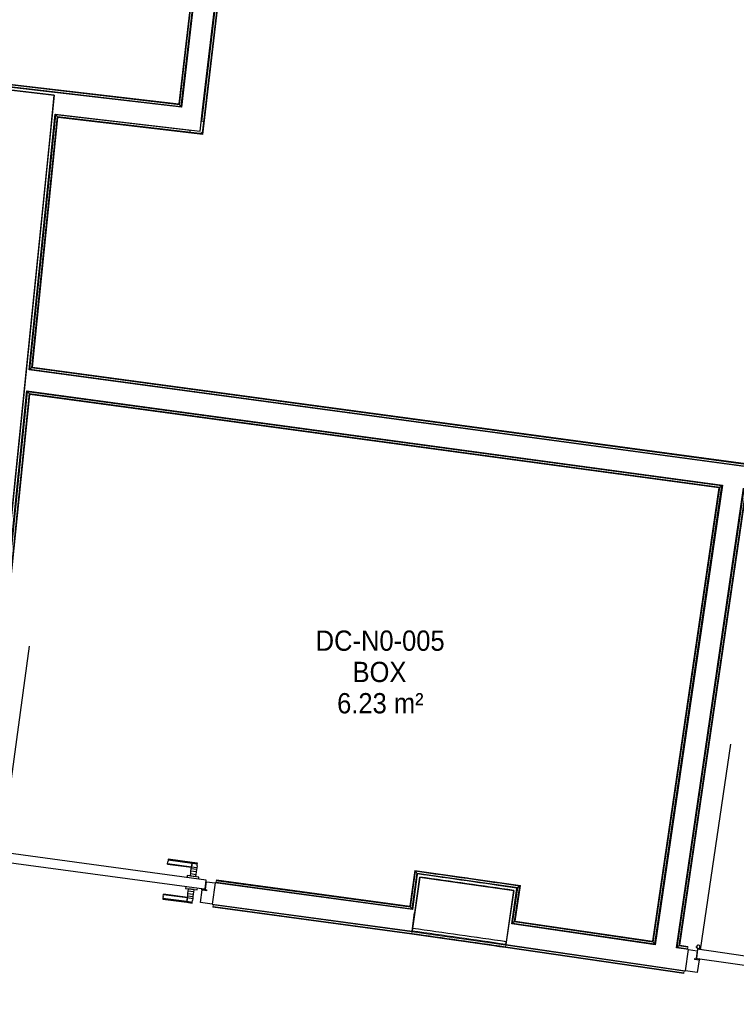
# Model space of a CAD drawing. Header units: millimetres. Extents: x -24070 to 30874, y -36590 to 4541.
# Tile 17 of 33: x -5644 to -2464, y -22178 to -17807. Entities that reach past the tile are written whole.
import ezdxf

# ---------------------------------------------------------------- set-up
doc = ezdxf.new("R2010")
doc.units = ezdxf.units.MM
for name, color, linetype, lineweight in [('A-AREA-IDEN', 7, 'Continuous', 30), ('A-DOOR', 7, 'Continuous', 25), ('A-FLOR-HRAL', 7, 'Continuous', 18), ('BATIEMENT', 7, 'Continuous', 18), ('BATIMENT', 7, 'Continuous', 25), ('ELEMENTS DETAILS', 7, 'Continuous', 18), ('EQP SPE', 7, 'Continuous', 18), ('SOLS', 7, 'Continuous', 25)]:
    doc.layers.add(name, color=color, linetype=linetype, lineweight=lineweight)
doc.styles.add('Arial', font='arial.ttf', dxfattribs={"width": 0.9, "height": 90})

# ---------------------------------------------------------------- blocks, each defined once
blk = doc.blocks.new('PRT_SIMPLE_HUI_58x68x48 - PRT_BOIS_1V_930x2040x40-552384-2021_015_1111_DCE_1_50_N0 FINI_CVC_CTA')
at = {"layer": 'ELEMENTS DETAILS', "lineweight": 25}
h = blk.add_hatch(color=256, dxfattribs=at)
h.paths.add_polyline_path([(-483.8, -9.7), (-485.1, -11.7), (-496.5, -13.2), (-500.5, -13.7), (-500.5, -14.5), (-492, -13.9), (-483.8, -12.8), (-483.8, -10.4)])
h.paths.add_polyline_path([(-508.5, -8), (-508, -11.5), (-502, -11.1), (-502.2, -10.2), (-505.2, -10.2), (-505.2, -9.3), (-488.3, -9.5), (-485.1, -10.6), (-483.8, -9.7), (-488.9, -8), (-505.4, -8)])
h = blk.add_hatch(color=256, dxfattribs=at)
h.paths.add_polyline_path([(413.8, -9.7), (413.8, -12.8), (426.2, -14.5), (430.5, -14.5), (430.3, -13.2), (425.8, -13.2), (415.1, -11.7), (414.5, -10.7)])
h.paths.add_polyline_path([(418.5, -8), (413.8, -9.7), (415.1, -10.6), (418.7, -9.3), (435.2, -9.8), (435.2, -10.2), (432, -10.7), (432, -11.5), (438.5, -11.5), (438.5, -8), (418.5, -8)])
at = {"layer": 'A-DOOR'}
for p, q in [((-499.5, -14.5), (-499.5, -54.5)), ((426, -14.5), (-496, -14.5)), ((430.5, -54.5), (430.5, -14.5)), ((-499.5, -54.5), (430.5, -54.5)), ((417, -54.5), (417, -977.5))]:
    blk.add_line(p, q, dxfattribs=at)
at = {"layer": 'BATIMENT'}
for p, q in [((-427.1, 55), (-450.6, 55)), ((-450.6, 55), (-450.6, 54.5)), ((-450.6, 54.5), (-450.6, 50.4)), ((-427.1, 54.5), (-450.6, 54.5)), ((-450.6, 50.4), (-450.6, 43.3)), ((-427.1, 50.4), (-450.6, 50.4)), ((-319.6, 55), (-427.1, 55)), ((-427.1, 55), (-427.1, 54.5)), ((-427.1, 54.5), (-427.1, 55)), ((-427.1, 54.5), (-427.1, 50.4)), ((-319.6, 54.5), (-427.1, 54.5)), ((-427.1, 50.4), (-427.1, 54.5)), ((-427.1, 50.4), (-427.1, 43.3)), ((-319.6, 50.4), (-427.1, 50.4)), ((-427.1, 43.3), (-427.1, 50.4)), ((-319.6, 54.5), (-319.6, 55)), ((-319.6, 50.4), (-319.6, 54.5)), ((-319.6, 43.3), (-319.6, 50.4)), ((-450.6, 34), (-450.6, 43.3)), ((-450.6, 25.6), (-450.6, 34)), ((-427.1, 34), (-450.6, 34)), ((-450.6, 15.2), (-450.6, 25.6)), ((-427.1, 25.6), (-450.6, 25.6)), ((-450.6, 4.4), (-450.6, 15.2)), ((-427.1, 15.2), (-450.6, 15.2)), ((-450.6, -4), (-450.6, 4.4)), ((-450.6, 4.4), (-427.1, 4.4)), ((-427.1, 34), (-427.1, 43.3)), ((-427.1, 43.3), (-427.1, 34)), ((-427.1, 32.8), (-427.1, 34)), ((-319.6, 34), (-427.1, 34)), ((-427.1, 34), (-427.1, 25.6)), ((-427.1, 32.8), (-319.6, 32.8)), ((-427.1, 25.6), (-427.1, 15.2)), ((-427.1, 15.2), (-427.1, 4.4)), ((-427.1, 4.4), (-427.1, -4)), ((-319.6, 43.3), (-319.6, 34)), ((-319.6, 34), (-319.6, 32.8)), ((-465.6, -5.5), (-465.6, -14.5)), ((-413.4, -5.5), (-465.6, -5.5)), ((-450.6, -4), (-450.6, -5)), ((-450.6, -5), (-427.1, -5)), ((-427.1, -5), (-427.1, -4)), ((-413.4, -14.5), (-413.4, -5.5)), ((-465.6, -54.5), (-465.6, -63.5)), ((-465.6, -63.5), (-413.4, -63.5)), ((-427.1, -64), (-450.6, -64)), ((-450.6, -64), (-450.6, -65)), ((-450.6, -73.4), (-450.6, -65)), ((-450.6, -84.2), (-450.6, -73.4)), ((-427.1, -73.4), (-450.6, -73.4)), ((-450.6, -94.6), (-450.6, -84.2)), ((-450.6, -84.2), (-427.1, -84.2)), ((-427.1, -65), (-427.1, -64)), ((-427.1, -65), (-427.1, -73.4)), ((-427.1, -73.4), (-427.1, -84.2)), ((-427.1, -84.2), (-427.1, -94.6)), ((-413.4, -63.5), (-413.4, -54.5)), ((-450.6, -103), (-450.6, -94.6)), ((-450.6, -94.6), (-427.1, -94.6)), ((-450.6, -112.3), (-450.6, -103)), ((-450.6, -103), (-427.1, -103)), ((-450.6, -112.3), (-450.6, -119.4)), ((-450.6, -119.4), (-450.6, -123.5)), ((-450.6, -119.4), (-427.1, -119.4)), ((-450.6, -123.5), (-450.6, -124)), ((-450.6, -123.5), (-427.1, -123.5)), ((-450.6, -124), (-427.1, -124)), ((-427.1, -94.6), (-427.1, -103)), ((-427.1, -103), (-427.1, -101.8)), ((-319.6, -101.8), (-427.1, -101.8)), ((-427.1, -112.3), (-427.1, -103)), ((-427.1, -103), (-319.6, -103)), ((-427.1, -103), (-427.1, -112.3)), ((-427.1, -112.3), (-427.1, -119.4)), ((-427.1, -119.4), (-427.1, -112.3)), ((-427.1, -119.4), (-427.1, -123.5)), ((-427.1, -119.4), (-319.6, -119.4)), ((-427.1, -123.5), (-427.1, -119.4)), ((-427.1, -123.5), (-427.1, -124)), ((-427.1, -123.5), (-319.6, -123.5)), ((-427.1, -124), (-427.1, -123.5)), ((-427.1, -124), (-319.6, -124)), ((-319.6, -101.8), (-319.6, -103)), ((-319.6, -103), (-319.6, -112.3)), ((-319.6, -119.4), (-319.6, -112.3)), ((-319.6, -123.5), (-319.6, -119.4)), ((-319.6, -124), (-319.6, -123.5))]:
    blk.add_line(p, q, dxfattribs=at)
for radius, start, end in [(9.12, 155.8208, 180), (9.12, 180, 204.1792), (7.5, 360, 180), (7.5, 180, 360), (7.5, 180, 240), (7.5, 135, 165), (9.12, 111.9887, 120), (9.12, 240, 248.0113), (7.5, 62.3781, 120), (7.5, 270, 355.948), (9.12, 60, 68.0113), (7.5, 0, 30), (9.12, 0, 24.1792)]:
    blk.add_arc((429, -65.5), radius, start, end, dxfattribs=at)
at = {"layer": 'ELEMENTS DETAILS'}
for p, q in [((-488.5, -8), (-508.5, -8)), ((-508.5, -8), (-508.5, -11.5)), ((-508.5, -11.5), (-502, -11.5)), ((-505.2, -10.2), (-505.2, -9.3)), ((-505.2, -9.3), (-488.7, -9.3)), ((-502, -10.2), (-505.2, -10.2)), ((-502, -11.5), (-502, -10.2)), ((-496.1, -13.2), (-500.5, -13.2)), ((-500.5, -13.2), (-500.5, -14.5)), ((-500.5, -14.5), (-496, -14.5)), ((-485.1, -11.7), (-496.1, -13.2)), ((-496, -14.5), (-483.8, -12.8)), ((-488.7, -9.3), (-485.1, -10.6)), ((-483.8, -9.7), (-488.5, -8)), ((-485.1, -10.6), (-485.1, -11.7)), ((-483.8, -12.8), (-483.8, -9.7)), ((418.5, -8), (413.8, -9.7)), ((413.8, -9.7), (413.8, -12.8)), ((413.8, -12.8), (426, -14.5)), ((415.1, -10.6), (418.7, -9.3)), ((415.1, -11.7), (415.1, -10.6)), ((426.1, -13.2), (415.1, -11.7)), ((438.5, -8), (418.5, -8)), ((418.7, -9.3), (435.2, -9.3)), ((426, -14.5), (430.5, -14.5)), ((430.5, -13.2), (426.1, -13.2)), ((430.5, -14.5), (430.5, -13.2)), ((435.2, -10.2), (432, -10.2)), ((432, -10.2), (432, -11.5)), ((432, -11.5), (438.5, -11.5)), ((435.2, -9.3), (435.2, -10.2)), ((438.5, -11.5), (438.5, -8))]:
    blk.add_line(p, q, dxfattribs=at)
at = {"layer": 'EQP SPE'}
for p, q in [((430.5, -40.5), (430.5, -54.5)), ((430.5, -54.5), (403.5, -54.5))]:
    blk.add_line(p, q, dxfattribs=at)
blk = doc.blocks.new('PRT_SIMPLE_HUI_58x68x48 - PRT_BOIS_1V_930x2040x40-552386-2021_015_1111_DCE_1_50_N0 FINI_CVC_CTA')
at = {"layer": 'ELEMENTS DETAILS', "lineweight": 25}
h = blk.add_hatch(color=256, dxfattribs=at)
h.paths.add_polyline_path([(-483.8, -9.7), (-485.1, -11.7), (-496.2, -13.2), (-500.5, -13.2), (-500.5, -14.5), (-495.9, -14.5), (-483.8, -12.8), (-483.8, -10.4)])
h.paths.add_polyline_path([(-508.5, -8), (-508, -11.5), (-502, -11.2), (-502.2, -10.2), (-505.2, -10.2), (-505.2, -9.3), (-488.3, -9.5), (-485.1, -10.6), (-483.8, -9.7), (-488.9, -8), (-505.4, -8)])
h = blk.add_hatch(color=256, dxfattribs=at)
h.paths.add_polyline_path([(413.8, -9.7), (413.8, -12.8), (426.2, -14.5), (430.5, -14.5), (430.3, -13.2), (425.8, -13.2), (415.1, -11.7), (414.5, -10.7)])
h.paths.add_polyline_path([(418.5, -8), (413.8, -9.7), (415.1, -10.6), (418.7, -9.3), (435.2, -9.8), (435.2, -10.2), (432, -10.7), (432, -11.5), (438.5, -11.5), (438.5, -8), (418.5, -8)])
at = {"layer": 'A-DOOR'}
for p, q in [((-499.5, -14.5), (-499.5, -54.5)), ((426, -14.5), (-496, -14.5)), ((430.5, -54.5), (430.5, -14.5)), ((-499.5, -54.5), (430.5, -54.5)), ((417, -54.5), (417, -977.5))]:
    blk.add_line(p, q, dxfattribs=at)
at = {"layer": 'BATIMENT'}
for p, q in [((-427.1, 55), (-450.6, 55)), ((-450.6, 55), (-450.6, 54.5)), ((-450.6, 54.5), (-450.6, 50.4)), ((-427.1, 54.5), (-450.6, 54.5)), ((-450.6, 50.4), (-450.6, 43.3)), ((-427.1, 50.4), (-450.6, 50.4)), ((-319.6, 55), (-427.1, 55)), ((-427.1, 55), (-427.1, 54.5)), ((-427.1, 54.5), (-427.1, 55)), ((-427.1, 54.5), (-427.1, 50.4)), ((-319.6, 54.5), (-427.1, 54.5)), ((-427.1, 50.4), (-427.1, 54.5)), ((-427.1, 50.4), (-427.1, 43.3)), ((-319.6, 50.4), (-427.1, 50.4)), ((-427.1, 43.3), (-427.1, 50.4)), ((-319.6, 54.5), (-319.6, 55)), ((-319.6, 50.4), (-319.6, 54.5)), ((-319.6, 43.3), (-319.6, 50.4)), ((-450.6, 34), (-450.6, 43.3)), ((-450.6, 25.6), (-450.6, 34)), ((-427.1, 34), (-450.6, 34)), ((-450.6, 15.2), (-450.6, 25.6)), ((-427.1, 25.6), (-450.6, 25.6)), ((-450.6, 4.4), (-450.6, 15.2)), ((-427.1, 15.2), (-450.6, 15.2)), ((-450.6, -4), (-450.6, 4.4)), ((-450.6, 4.4), (-427.1, 4.4)), ((-427.1, 34), (-427.1, 43.3)), ((-427.1, 43.3), (-427.1, 34)), ((-427.1, 32.8), (-427.1, 34)), ((-319.6, 34), (-427.1, 34)), ((-427.1, 34), (-427.1, 25.6)), ((-427.1, 32.8), (-319.6, 32.8)), ((-427.1, 25.6), (-427.1, 15.2)), ((-427.1, 15.2), (-427.1, 4.4)), ((-427.1, 4.4), (-427.1, -4)), ((-319.6, 43.3), (-319.6, 34)), ((-319.6, 34), (-319.6, 32.8)), ((-465.6, -5.5), (-465.6, -14.5)), ((-413.4, -5.5), (-465.6, -5.5)), ((-450.6, -4), (-450.6, -5)), ((-450.6, -5), (-427.1, -5)), ((-427.1, -5), (-427.1, -4)), ((-413.4, -14.5), (-413.4, -5.5)), ((-465.6, -54.5), (-465.6, -63.5)), ((-465.6, -63.5), (-413.4, -63.5)), ((-427.1, -64), (-450.6, -64)), ((-450.6, -64), (-450.6, -65)), ((-450.6, -73.4), (-450.6, -65)), ((-450.6, -84.2), (-450.6, -73.4)), ((-427.1, -73.4), (-450.6, -73.4)), ((-450.6, -94.6), (-450.6, -84.2)), ((-450.6, -84.2), (-427.1, -84.2)), ((-427.1, -65), (-427.1, -64)), ((-427.1, -65), (-427.1, -73.4)), ((-427.1, -73.4), (-427.1, -84.2)), ((-427.1, -84.2), (-427.1, -94.6)), ((-413.4, -63.5), (-413.4, -54.5)), ((-450.6, -103), (-450.6, -94.6)), ((-450.6, -94.6), (-427.1, -94.6)), ((-450.6, -112.3), (-450.6, -103)), ((-450.6, -103), (-427.1, -103)), ((-450.6, -112.3), (-450.6, -119.4)), ((-450.6, -119.4), (-450.6, -123.5)), ((-450.6, -119.4), (-427.1, -119.4)), ((-450.6, -123.5), (-450.6, -124)), ((-450.6, -123.5), (-427.1, -123.5)), ((-450.6, -124), (-427.1, -124)), ((-427.1, -94.6), (-427.1, -103)), ((-427.1, -103), (-427.1, -101.8)), ((-319.6, -101.8), (-427.1, -101.8)), ((-427.1, -112.3), (-427.1, -103)), ((-427.1, -103), (-319.6, -103)), ((-427.1, -103), (-427.1, -112.3)), ((-427.1, -112.3), (-427.1, -119.4)), ((-427.1, -119.4), (-427.1, -112.3)), ((-427.1, -119.4), (-427.1, -123.5)), ((-427.1, -119.4), (-319.6, -119.4)), ((-427.1, -123.5), (-427.1, -119.4)), ((-427.1, -123.5), (-427.1, -124)), ((-427.1, -123.5), (-319.6, -123.5)), ((-427.1, -124), (-427.1, -123.5)), ((-427.1, -124), (-319.6, -124)), ((-319.6, -101.8), (-319.6, -103)), ((-319.6, -103), (-319.6, -112.3)), ((-319.6, -119.4), (-319.6, -112.3)), ((-319.6, -123.5), (-319.6, -119.4)), ((-319.6, -124), (-319.6, -123.5))]:
    blk.add_line(p, q, dxfattribs=at)
for radius, start, end in [(9.12, 157.1075, 180), (9.12, 180, 204.1792), (7.5, 360, 180), (7.5, 180, 360), (7.5, 182.6889, 240), (7.5, 135, 164.6678), (9.12, 111.9887, 120), (9.12, 240, 248.0113), (7.5, 60, 120), (7.5, 270, 0), (9.12, 60, 68.0113), (7.5, 0, 30), (9.12, 0, 24.1792)]:
    blk.add_arc((429, -65.5), radius, start, end, dxfattribs=at)
at = {"layer": 'ELEMENTS DETAILS'}
for p, q in [((-488.5, -8), (-508.5, -8)), ((-508.5, -8), (-508.5, -11.5)), ((-508.5, -11.5), (-502, -11.5)), ((-505.2, -10.2), (-505.2, -9.3)), ((-505.2, -9.3), (-488.7, -9.3)), ((-502, -10.2), (-505.2, -10.2)), ((-502, -11.5), (-502, -10.2)), ((-496.1, -13.2), (-500.5, -13.2)), ((-500.5, -13.2), (-500.5, -14.5)), ((-500.5, -14.5), (-496, -14.5)), ((-485.1, -11.7), (-496.1, -13.2)), ((-496, -14.5), (-483.8, -12.8)), ((-488.7, -9.3), (-485.1, -10.6)), ((-483.8, -9.7), (-488.5, -8)), ((-485.1, -10.6), (-485.1, -11.7)), ((-483.8, -12.8), (-483.8, -9.7)), ((418.5, -8), (413.8, -9.7)), ((413.8, -9.7), (413.8, -12.8)), ((413.8, -12.8), (426, -14.5)), ((415.1, -10.6), (418.7, -9.3)), ((415.1, -11.7), (415.1, -10.6)), ((426.1, -13.2), (415.1, -11.7)), ((438.5, -8), (418.5, -8)), ((418.7, -9.3), (435.2, -9.3)), ((426, -14.5), (430.5, -14.5)), ((430.5, -13.2), (426.1, -13.2)), ((430.5, -14.5), (430.5, -13.2)), ((435.2, -10.2), (432, -10.2)), ((432, -10.2), (432, -11.5)), ((432, -11.5), (438.5, -11.5)), ((435.2, -9.3), (435.2, -10.2)), ((438.5, -11.5), (438.5, -8))]:
    blk.add_line(p, q, dxfattribs=at)
at = {"layer": 'EQP SPE'}
for p, q in [((430.5, -40.5), (430.5, -54.5)), ((430.5, -54.5), (403.5, -54.5))]:
    blk.add_line(p, q, dxfattribs=at)
blk = doc.blocks.new('Garde-corps - Garde-corps-505843-2021_015_1111_DCE_1_50_N0 FINI_CVC_CTA')
at = {"layer": 'A-FLOR-HRAL'}
for p, q in [((-4600.3, -15294.7), (-4938.3, -18181)), ((-4598.5, -15293.3), (-4936.9, -18182.8)), ((-4596.6, -15291.7), (-4935.4, -18184.8)), ((-4588.7, -15285.5), (-4929.1, -18192.7)), ((-4938.3, -18181), (-7517.9, -17878.9)), ((-4936.9, -18182.8), (-7516.5, -17880.7)), ((-4935.4, -18184.8), (-7514.9, -17882.7)), ((-4929.1, -18192.7), (-7508.6, -17890.6)), ((-4935.4, -18184.8), (-4929.1, -18192.7))]:
    blk.add_line(p, q, dxfattribs=at)
for points, knots in [([(-4938.3, -18181), (-4938.3, -18181), (-4938.3, -18181), (-4938.2, -18181.2), (-4938.1, -18181.3), (-4937.9, -18181.5), (-4937.8, -18181.7), (-4937.7, -18181.8), (-4937.6, -18182), (-4937.4, -18182.1), (-4937.3, -18182.2), (-4937.2, -18182.4), (-4937.1, -18182.5), (-4937, -18182.7), (-4936.9, -18182.8), (-4936.9, -18182.8)], [0.1, 0.1, 0.1, 0.1, 0.2, 0.3, 0.4, 0.475, 0.55, 0.6, 0.65, 0.7, 0.75, 0.8, 0.85, 0.9, 1, 1, 1, 1]), ([(-4929.1, -18192.7), (-4929.1, -18192.7), (-4929.1, -18192.7), (-4928.9, -18192.9), (-4928.8, -18193.1), (-4928.6, -18193.3), (-4928.5, -18193.5), (-4928.3, -18193.7), (-4928.1, -18194), (-4927.8, -18194.3), (-4927.6, -18194.5), (-4927.4, -18194.8), (-4927.1, -18195.3), (-4926.7, -18195.7), (-4926.5, -18196)], [0, 0, 0, 0, 0.166667, 0.25, 0.333333, 0.416667, 0.458333, 0.5, 0.583333, 0.666667, 0.708333, 0.75, 0.833333, 1, 1, 1, 1])]:
    blk.add_open_spline(points, degree=3, knots=knots, dxfattribs=at)
blk = doc.blocks.new('Garde-corps - Garde-corps-506028-2021_015_1111_DCE_1_50_N0 FINI_CVC_CTA')
at = {"layer": 'A-FLOR-HRAL'}
for p, q in [((-4835.2, -18259), (-4488.4, -15297.9)), ((-4834.3, -18312.6), (-4482.2, -15305.8)), ((-4832.8, -18314.6), (-4480.6, -15307.8)), ((-4831.3, -18316.4), (-4479.2, -15309.6)), ((-5598.6, -19358), (-5483.4, -18229.4)), ((-5590.8, -19351.9), (-5477.1, -18237.4)), ((-5588.9, -19350.4), (-5475.5, -18239.3)), ((-5587.1, -19348.9), (-5474.1, -18241.1)), ((-5483.4, -18229.4), (-4886.2, -18299.4)), ((-5477.1, -18237.4), (-5483.4, -18229.4)), ((-5477.1, -18237.4), (-4834.3, -18312.6)), ((-5475.5, -18239.3), (-4832.8, -18314.6)), ((-5474.1, -18241.1), (-4831.3, -18316.4)), ((-4834.3, -18312.6), (-4837, -18309.2)), ((-5590.8, -19351.9), (-5598.6, -19358)), ((-181.9, -20091.9), (-5598.6, -19358)), ((-180.3, -20084.9), (-5590.8, -19351.9)), ((-158.4, -20086.1), (-5588.9, -19350.4)), ((-158.2, -20084.5), (-5587.1, -19348.9))]:
    blk.add_line(p, q, dxfattribs=at)
for points, knots in [([(-5483.4, -18229.4), (-5483.4, -18229.4), (-5483.5, -18229.4), (-5483.6, -18229.2), (-5483.8, -18229), (-5483.9, -18228.8), (-5484.1, -18228.6), (-5484.3, -18228.4), (-5484.5, -18228.1), (-5484.7, -18227.8), (-5484.9, -18227.6), (-5485.1, -18227.3), (-5485.5, -18226.8), (-5485.9, -18226.4), (-5486.1, -18226.1)], [0, 0, 0, 0, 0.166667, 0.25, 0.333333, 0.416667, 0.458333, 0.5, 0.583333, 0.666667, 0.708333, 0.75, 0.833333, 1, 1, 1, 1]), ([(-5474.1, -18241.1), (-5474.1, -18241.1), (-5474.1, -18241.1), (-5474.2, -18241), (-5474.3, -18240.8), (-5474.5, -18240.6), (-5474.6, -18240.4), (-5474.7, -18240.3), (-5474.8, -18240.1), (-5474.9, -18240), (-5475.1, -18239.9), (-5475.2, -18239.7), (-5475.3, -18239.6), (-5475.4, -18239.5), (-5475.5, -18239.4), (-5475.5, -18239.3)], [0.1, 0.1, 0.1, 0.1, 0.2, 0.3, 0.4, 0.475, 0.55, 0.6, 0.65, 0.7, 0.75, 0.8, 0.85, 0.9, 1, 1, 1, 1]), ([(-4831.3, -18316.4), (-4831.3, -18316.4), (-4831.4, -18316.4), (-4831.5, -18316.2), (-4831.6, -18316.1), (-4831.7, -18315.9), (-4831.9, -18315.7), (-4832, -18315.6), (-4832.1, -18315.4), (-4832.2, -18315.3), (-4832.3, -18315.1), (-4832.4, -18315), (-4832.5, -18314.9), (-4832.6, -18314.7), (-4832.7, -18314.6), (-4832.8, -18314.6)], [0.1, 0.1, 0.1, 0.1, 0.2, 0.3, 0.4, 0.475, 0.55, 0.6, 0.65, 0.7, 0.75, 0.8, 0.85, 0.9, 1, 1, 1, 1]), ([(-5598.6, -19358), (-5598.6, -19358), (-5598.6, -19358), (-5598.8, -19358.2), (-5599, -19358.3), (-5599.2, -19358.5), (-5599.4, -19358.6), (-5599.6, -19358.8), (-5599.8, -19359), (-5600.1, -19359.2), (-5600.4, -19359.4), (-5600.6, -19359.6), (-5601.1, -19360), (-5601.5, -19360.4), (-5601.8, -19360.6)], [0, 0, 0, 0, 0.166667, 0.25, 0.333333, 0.416667, 0.458333, 0.5, 0.583333, 0.666667, 0.708333, 0.75, 0.833333, 1, 1, 1, 1]), ([(-5587.1, -19348.9), (-5587.1, -19349), (-5587.1, -19349), (-5587.2, -19349.1), (-5587.4, -19349.2), (-5587.6, -19349.3), (-5587.7, -19349.5), (-5587.9, -19349.6), (-5588, -19349.7), (-5588.2, -19349.8), (-5588.3, -19349.9), (-5588.4, -19350), (-5588.5, -19350.1), (-5588.7, -19350.2), (-5588.8, -19350.3), (-5588.9, -19350.4)], [0.1, 0.1, 0.1, 0.1, 0.2, 0.3, 0.4, 0.475, 0.55, 0.6, 0.65, 0.7, 0.75, 0.8, 0.85, 0.9, 1, 1, 1, 1])]:
    blk.add_open_spline(points, degree=3, knots=knots, dxfattribs=at)
blk = doc.blocks.new('Garde-corps - Garde-corps-506445-2021_015_1111_DCE_1_50_N0 FINI_CVC_CTA')
at = {"layer": 'A-FLOR-HRAL'}
for p, q in [((-5816.5, -21494.9), (-5608.8, -19458.5)), ((-5808.7, -21488.7), (-5602.5, -19466.6)), ((-5806.8, -21487.2), (-5600.9, -19468.6)), ((-5805, -21485.8), (-5599.4, -19470.4)), ((-5608.8, -19458.5), (-2529.2, -19875.8)), ((-5602.5, -19466.6), (-5608.8, -19458.5)), ((-5602.5, -19466.6), (-2537.3, -19881.9)), ((-5600.9, -19468.6), (-2539.3, -19883.3)), ((-5599.4, -19470.4), (-2541.2, -19884.8)), ((-2541.2, -19884.8), (-2835.5, -21897.8)), ((-2539.3, -19883.3), (-2834.1, -21899.7)), ((-2537.3, -19881.9), (-2832.7, -21901.7)), ((-2529.2, -19875.8), (-2826.6, -21909.8)), ((-2537.3, -19881.9), (-2529.2, -19875.8)), ((-3890.9, -21583.5), (-3912.4, -21742.2)), ((-3889.5, -21585.4), (-3911, -21744.1)), ((-3888, -21587.4), (-3909.5, -21746)), ((-3422.1, -21650.3), (-3890.9, -21583.5)), ((-4772.5, -21636.3), (-4771.5, -21629.2)), ((-4771.5, -21629.2), (-4771.3, -21627.5)), ((-3909.5, -21746), (-4771.5, -21629.2)), ((-4771.1, -21625.9), (-4771.3, -21627.5)), ((-3911, -21744.1), (-4771.3, -21627.5)), ((-3912.4, -21742.2), (-4771.1, -21625.9)), ((-3881.9, -21595.4), (-3903.4, -21754)), ((-3434, -21659.2), (-3881.9, -21595.4)), ((-3870, -21597.1), (-3881.9, -21595.4)), ((-3805.7, -21609.2), (-3879.4, -21598.8)), ((-3807.1, -21606), (-3807.3, -21606)), ((-3584.7, -21640.7), (-3732, -21619.7)), ((-3656.5, -21616.8), (-3679.4, -21613.5)), ((-4772.5, -21636.3), (-4772.9, -21639.3)), ((-3903.4, -21754), (-4772.5, -21636.3)), ((-3437.4, -21661.8), (-3511, -21651.2)), ((-3457.1, -21817.6), (-3434, -21659.2)), ((-3449.1, -21811.6), (-3425.9, -21653.2)), ((-3447.1, -21810.1), (-3423.9, -21651.7)), ((-3434, -21659.2), (-3445.9, -21657.5)), ((-3445.2, -21808.7), (-3422.1, -21650.3)), ((-3909.5, -21746), (-3903.4, -21754)), ((-2834.1, -21899.7), (-3447.1, -21810.1)), ((-2835.5, -21897.8), (-3445.2, -21808.7)), ((-3449.1, -21811.6), (-3457.1, -21817.6)), ((-2826.6, -21909.8), (-3457.1, -21817.6)), ((-2832.7, -21901.7), (-3449.1, -21811.6)), ((-2832.7, -21901.7), (-2826.6, -21909.8))]:
    blk.add_line(p, q, dxfattribs=at)
at = {"layer": 'A-FLOR-HRAL', "flags": 128}
for points in [[(-3890.9, -21583.5), (-3890.9, -21583.5), (-3890.9, -21583.6), (-3890.7, -21583.8), (-3890.6, -21584), (-3890.4, -21584.2), (-3890.2, -21584.5), (-3890, -21584.7), (-3889.9, -21584.9), (-3889.7, -21585.2), (-3889.5, -21585.4)], [(-3888, -21587.4), (-3885, -21591.4), (-3881.9, -21595.4)], [(-3881.9, -21595.4), (-3881.8, -21595.5), (-3881.6, -21595.9), (-3881.2, -21596.3), (-3880.8, -21596.9), (-3880.3, -21597.5), (-3879.9, -21598.2), (-3879.4, -21598.8)], [(-3425.9, -21653.2), (-3429.9, -21656.2), (-3434, -21659.2)]]:
    blk.add_lwpolyline(points, dxfattribs=at)
at = {"layer": 'A-FLOR-HRAL'}
for radius, start, end in [(184692.9, 81.819426, 81.96532), (184691.2, 81.819967, 81.964777)]:
    blk.add_arc((-29704.5, -204465.3), radius, start, end, dxfattribs=at)
for points, knots in [([(-5608.8, -19458.5), (-5608.8, -19458.5), (-5608.9, -19458.5), (-5609, -19458.3), (-5609.2, -19458.1), (-5609.3, -19457.9), (-5609.5, -19457.7), (-5609.6, -19457.5), (-5609.8, -19457.2), (-5610.1, -19456.9), (-5610.3, -19456.6), (-5610.5, -19456.4), (-5610.9, -19455.9), (-5611.2, -19455.4), (-5611.5, -19455.1)], [0, 0, 0, 0, 0.166667, 0.25, 0.333333, 0.416667, 0.458333, 0.5, 0.583333, 0.666667, 0.708333, 0.75, 0.833333, 1, 1, 1, 1]), ([(-5599.4, -19470.4), (-5599.5, -19470.4), (-5599.5, -19470.4), (-5599.6, -19470.2), (-5599.7, -19470.1), (-5599.9, -19469.9), (-5600, -19469.8), (-5600.1, -19469.6), (-5600.2, -19469.5), (-5600.3, -19469.4), (-5600.4, -19469.2), (-5600.5, -19469.1), (-5600.6, -19468.9), (-5600.8, -19468.7), (-5600.9, -19468.6), (-5600.9, -19468.6)], [0.1, 0.1, 0.1, 0.1, 0.2, 0.3, 0.4, 0.475, 0.525, 0.575, 0.625, 0.675, 0.725, 0.775, 0.825, 0.9, 1, 1, 1, 1]), ([(-2541.2, -19884.8), (-2541.1, -19884.8), (-2541.1, -19884.7), (-2541, -19884.6), (-2540.8, -19884.5), (-2540.6, -19884.4), (-2540.5, -19884.2), (-2540.3, -19884.1), (-2540.2, -19884), (-2540, -19883.9), (-2539.9, -19883.8), (-2539.7, -19883.7), (-2539.6, -19883.6), (-2539.4, -19883.5), (-2539.3, -19883.4), (-2539.3, -19883.3)], [0.1, 0.1, 0.1, 0.1, 0.2, 0.3, 0.4, 0.475, 0.55, 0.6, 0.65, 0.7, 0.75, 0.8, 0.85, 0.9, 1, 1, 1, 1]), ([(-2529.2, -19875.8), (-2529.2, -19875.8), (-2529.2, -19875.7), (-2529, -19875.6), (-2528.8, -19875.4), (-2528.6, -19875.3), (-2528.4, -19875.1), (-2528.2, -19875), (-2527.9, -19874.8), (-2527.6, -19874.5), (-2527.3, -19874.3), (-2527, -19874.1), (-2526.5, -19873.8), (-2526.1, -19873.4), (-2525.8, -19873.2)], [0, 0, 0, 0, 0.166667, 0.25, 0.333333, 0.416667, 0.458333, 0.5, 0.583333, 0.666667, 0.708333, 0.75, 0.833333, 1, 1, 1, 1]), ([(-3434, -21659.2), (-3434, -21659.2), (-3434, -21659.2), (-3434.1, -21659.3), (-3434.1, -21659.3), (-3434.2, -21659.4), (-3434.3, -21659.4), (-3434.3, -21659.5), (-3434.4, -21659.6), (-3434.6, -21659.6), (-3434.7, -21659.7), (-3434.8, -21659.8), (-3434.9, -21659.9), (-3435.1, -21660), (-3435.2, -21660.1), (-3435.3, -21660.2), (-3435.5, -21660.3), (-3435.6, -21660.4), (-3435.8, -21660.6), (-3436.2, -21660.9), (-3436.7, -21661.3), (-3437.2, -21661.6), (-3437.4, -21661.8)], [0, 0, 0, 0, 0.071429, 0.107143, 0.142857, 0.178571, 0.214286, 0.25, 0.285714, 0.321429, 0.357143, 0.392857, 0.428571, 0.464286, 0.5, 0.535714, 0.571429, 0.607143, 0.642857, 0.714286, 0.857143, 1, 1, 1, 1]), ([(-3422.1, -21650.3), (-3422.1, -21650.3), (-3422.1, -21650.3), (-3422.2, -21650.4), (-3422.3, -21650.5), (-3422.4, -21650.6), (-3422.6, -21650.7), (-3422.8, -21650.9), (-3423, -21651), (-3423.2, -21651.2), (-3423.4, -21651.3), (-3423.7, -21651.5), (-3423.8, -21651.6), (-3423.9, -21651.7)], [0.075, 0.075, 0.075, 0.075, 0.15, 0.2125, 0.275, 0.35, 0.425, 0.5, 0.6, 0.7, 0.775, 0.85, 1, 1, 1, 1]), ([(-3912.4, -21742.2), (-3912.4, -21742.2), (-3912.4, -21742.3), (-3912.3, -21742.4), (-3912.2, -21742.5), (-3912, -21742.7), (-3911.9, -21742.9), (-3911.8, -21743.1), (-3911.7, -21743.2), (-3911.6, -21743.3), (-3911.5, -21743.5), (-3911.4, -21743.6), (-3911.3, -21743.7), (-3911.1, -21743.9), (-3911.1, -21744), (-3911, -21744.1)], [0.1, 0.1, 0.1, 0.1, 0.2, 0.3, 0.4, 0.475, 0.55, 0.6, 0.65, 0.7, 0.75, 0.8, 0.85, 0.9, 1, 1, 1, 1]), ([(-3903.4, -21754), (-3903.4, -21754), (-3903.4, -21754.1), (-3903.2, -21754.3), (-3903.1, -21754.5), (-3902.9, -21754.7), (-3902.8, -21754.9), (-3902.6, -21755.1), (-3902.4, -21755.4), (-3902.2, -21755.7), (-3902, -21755.9), (-3901.8, -21756.2), (-3901.4, -21756.7), (-3901.1, -21757.1), (-3900.9, -21757.4)], [0, 0, 0, 0, 0.166667, 0.25, 0.333333, 0.416667, 0.458333, 0.5, 0.583333, 0.666667, 0.708333, 0.75, 0.833333, 1, 1, 1, 1]), ([(-3445.2, -21808.7), (-3445.2, -21808.7), (-3445.3, -21808.7), (-3445.4, -21808.8), (-3445.6, -21808.9), (-3445.8, -21809.1), (-3445.9, -21809.2), (-3446.1, -21809.3), (-3446.2, -21809.4), (-3446.4, -21809.5), (-3446.5, -21809.6), (-3446.6, -21809.7), (-3446.8, -21809.8), (-3446.9, -21810), (-3447, -21810), (-3447.1, -21810.1)], [0.1, 0.1, 0.1, 0.1, 0.2, 0.3, 0.4, 0.475, 0.55, 0.6, 0.65, 0.7, 0.75, 0.8, 0.85, 0.9, 1, 1, 1, 1]), ([(-3457.1, -21817.6), (-3457.1, -21817.6), (-3457.2, -21817.6), (-3457.4, -21817.8), (-3457.6, -21817.9), (-3457.8, -21818.1), (-3458, -21818.2), (-3458.2, -21818.4), (-3458.5, -21818.6), (-3458.8, -21818.8), (-3459, -21819), (-3459.3, -21819.2), (-3459.8, -21819.6), (-3460.2, -21819.9), (-3460.5, -21820.1)], [0, 0, 0, 0, 0.166667, 0.25, 0.333333, 0.416667, 0.458333, 0.5, 0.583333, 0.666667, 0.708333, 0.75, 0.833333, 1, 1, 1, 1]), ([(-2835.5, -21897.8), (-2835.5, -21897.9), (-2835.5, -21897.9), (-2835.4, -21898), (-2835.3, -21898.2), (-2835.1, -21898.4), (-2835, -21898.5), (-2834.9, -21898.7), (-2834.8, -21898.8), (-2834.7, -21899), (-2834.6, -21899.1), (-2834.5, -21899.3), (-2834.4, -21899.4), (-2834.3, -21899.5), (-2834.2, -21899.7), (-2834.1, -21899.7)], [0.1, 0.1, 0.1, 0.1, 0.2, 0.3, 0.4, 0.475, 0.55, 0.6, 0.65, 0.7, 0.75, 0.8, 0.85, 0.9, 1, 1, 1, 1]), ([(-2826.6, -21909.8), (-2826.6, -21909.8), (-2826.6, -21909.8), (-2826.4, -21910), (-2826.3, -21910.2), (-2826.1, -21910.4), (-2826, -21910.6), (-2825.9, -21910.8), (-2825.6, -21911.1), (-2825.4, -21911.4), (-2825.2, -21911.7), (-2825, -21911.9), (-2824.7, -21912.4), (-2824.3, -21912.9), (-2824.1, -21913.2)], [0, 0, 0, 0, 0.166667, 0.25, 0.333333, 0.416667, 0.458333, 0.5, 0.583333, 0.666667, 0.708333, 0.75, 0.833333, 1, 1, 1, 1])]:
    blk.add_open_spline(points, degree=3, knots=knots, dxfattribs=at)
blk = doc.blocks.new('Garde-corps - Garde-corps-506761-2021_015_1111_DCE_1_50_N0 FINI_CVC_CTA')
at = {"layer": 'A-FLOR-HRAL'}
for p, q in [((-2726.7, -21924.4), (-2429.1, -19889.3)), ((-2718.6, -21918.4), (-2423.1, -19897.3)), ((-2716.6, -21916.9), (-2421.6, -19899.3)), ((-2714.8, -21915.5), (-2420.2, -19901.1)), ((-2718.6, -21918.4), (-2726.7, -21924.4)), ((-2680.2, -21931.2), (-2726.7, -21924.4)), ((-2679.2, -21924.1), (-2718.6, -21918.4)), ((-2678.9, -21922.4), (-2716.6, -21916.9)), ((-2678.7, -21920.8), (-2714.8, -21915.5)), ((-2680.6, -21934.2), (-2680.2, -21931.2)), ((-2679.2, -21924.1), (-2680.2, -21931.2)), ((-2678.9, -21922.4), (-2679.2, -21924.1)), ((-2678.9, -21922.4), (-2678.7, -21920.8))]:
    blk.add_line(p, q, dxfattribs=at)
for points, knots in [([(-2726.7, -21924.4), (-2726.7, -21924.4), (-2726.8, -21924.4), (-2726.9, -21924.6), (-2727.1, -21924.7), (-2727.4, -21924.9), (-2727.5, -21925), (-2727.7, -21925.2), (-2728, -21925.4), (-2728.3, -21925.6), (-2728.6, -21925.8), (-2728.9, -21926), (-2729.4, -21926.4), (-2729.8, -21926.7), (-2730.1, -21926.9)], [0, 0, 0, 0, 0.166667, 0.25, 0.333333, 0.416667, 0.458333, 0.5, 0.583333, 0.666667, 0.708333, 0.75, 0.833333, 1, 1, 1, 1]), ([(-2714.8, -21915.5), (-2714.8, -21915.5), (-2714.8, -21915.5), (-2714.9, -21915.6), (-2715.1, -21915.8), (-2715.3, -21915.9), (-2715.5, -21916), (-2715.6, -21916.1), (-2715.8, -21916.2), (-2715.9, -21916.3), (-2716, -21916.5), (-2716.2, -21916.6), (-2716.3, -21916.6), (-2716.5, -21916.8), (-2716.6, -21916.8), (-2716.6, -21916.9)], [0.1, 0.1, 0.1, 0.1, 0.2, 0.3, 0.4, 0.475, 0.55, 0.6, 0.65, 0.7, 0.75, 0.8, 0.85, 0.9, 1, 1, 1, 1])]:
    blk.add_open_spline(points, degree=3, knots=knots, dxfattribs=at)
blk = doc.blocks.new('Garde-corps - Garde-corps-511339-2021_015_1111_DCE_1_50_N0 FINI_CVC_CTA')
at = {"layer": 'A-FLOR-HRAL'}
for p, q in [((-4786.2, -21745.3), (-4786.4, -21747)), ((-4786.4, -21747), (-3904.5, -21866.4)), ((-4786.2, -21745.3), (-4786, -21743.6)), ((-4786.2, -21745.3), (-3904.2, -21864.8)), ((-4786, -21743.6), (-4785, -21736.5)), ((-4786, -21743.6), (-3904, -21863.1)), ((-4784.6, -21733.6), (-4785, -21736.5)), ((-4785, -21736.5), (-3903.1, -21856)), ((-3904.5, -21866.4), (-3488.3, -21925.7)), ((-3904.5, -21866.4), (-3904.5, -21866.4)), ((-3903.1, -21856), (-3486.8, -21915.3)), ((-3903.1, -21856), (-3891.6, -21857.6)), ((-3498.3, -21913.7), (-3486.8, -21915.3)), ((-3488.1, -21924.1), (-3488.3, -21925.7)), ((-3488.3, -21925.7), (-2696.7, -22041.5)), ((-3488.1, -21924.1), (-2696.5, -22039.8)), ((-3487.8, -21922.4), (-3486.8, -21915.3)), ((-3487.8, -21922.4), (-2696.2, -22038.1)), ((-3486.6, -21913.8), (-3486.8, -21915.3)), ((-3486.8, -21915.3), (-2695.2, -22031.1)), ((-3486.5, -21913.1), (-3486.6, -21913.8)), ((-3486.4, -21912.3), (-3486.5, -21913.1)), ((-2695.2, -22031.1), (-2694.8, -22028.1)), ((-2696.7, -22041.5), (-2696.5, -22039.8)), ((-2696.2, -22038.1), (-2696.5, -22039.8)), ((-2695.2, -22031.1), (-2696.2, -22038.1))]:
    blk.add_line(p, q, dxfattribs=at)
at = {"layer": 'A-FLOR-HRAL', "flags": 128}
for points in [[(-3903.1, -21856), (-3903, -21855.9), (-3903, -21855.7), (-3903, -21855.4), (-3902.9, -21854.9), (-3902.8, -21854.3), (-3902.7, -21853.7), (-3902.7, -21853)], [(-3904.5, -21866.4), (-3904.5, -21866.4), (-3904.5, -21866.3), (-3904.4, -21866.2), (-3904.4, -21865.9), (-3904.4, -21865.6), (-3904.3, -21865.3), (-3904.3, -21865), (-3904.2, -21864.8)], [(-3904, -21863.1), (-3903.5, -21859.5), (-3903.1, -21856)]]:
    blk.add_lwpolyline(points, dxfattribs=at)
at = {"layer": 'A-FLOR-HRAL'}
for radius, end in [(184412.5, 81.957714), (184414.2, 81.957717), (184415.9, 81.95772)]:
    blk.add_arc((-29704.5, -204465.3), radius, 81.827103, end, dxfattribs=at)
blk = doc.blocks.new('1010_PROTECTION  D_ANGLE - 1010_PROTECTION  D_ANGLE-534363-2021_015_1111_DCE_1_50_N0 FINI_CVC_CTA')
at = {"layer": 'EQP SPE'}
for p, q in [((-10, 40), (-10, 0)), ((0, 0), (0, 40)), ((40, 0), (0, 0)), ((0, -10), (40, -10))]:
    blk.add_line(p, q, dxfattribs=at)
for centre, radius, start, end in [((-5, 40), 5, 360, 180), ((0, 0), 10, 180, 270), ((40, -5), 5, 270, 90)]:
    blk.add_arc(centre, radius, start, end, dxfattribs=at)
blk = doc.blocks.new('B02_ARC_rvt-1-2021_015_1111_DCE_1_50_N0 FINI_CVC_CTA')
at = {"layer": 'BATIEMENT', "lineweight": 25}
for p, q in [((-4585.3, -15282.9), (-4926.5, -18196)), ((-4832.1, -18207), (-4491, -15294.5)), ((-5488.9, -18130.1), (-7505.9, -17893.9)), ((-7494.8, -17907.8), (-5490.2, -18142.6)), ((-5476.5, -18131.6), (-5488.9, -18130.1)), ((-4926.5, -18196), (-5476.5, -18131.6)), ((-5490.2, -18142.6), (-5873.5, -21901)), ((-5601.8, -19360.6), (-5486.1, -18226.1)), ((-5486.1, -18226.1), (-4843.2, -18301.4)), ((-4843.2, -18301.4), (-4832.1, -18207)), ((-182.3, -20094.8), (-5601.8, -19360.6)), ((-5819.8, -21497.4), (-5611.5, -19455.1)), ((-5611.5, -19455.1), (-2525.8, -19873.2)), ((-2525.8, -19873.2), (-2824.1, -21913.2)), ((-2730.1, -21926.9), (-2431.7, -19886)), ((-3881, -21611.2), (-3900.9, -21757.4)), ((-3890.1, -21771.5), (-3868.7, -21612.9)), ((-3879.4, -21598.8), (-3881, -21611.2)), ((-4776.5, -21638.8), (-4789.2, -21732.9)), ((-3900.9, -21757.4), (-4776.5, -21638.8)), ((-3451.6, -21672.4), (-3474.7, -21830.7)), ((-3460.5, -21820.1), (-3439.2, -21674.1)), ((-3439.2, -21674.1), (-3437.4, -21661.8)), ((-4789.2, -21732.9), (-3902.7, -21853)), ((-3902.7, -21853), (-3891.6, -21771.3)), ((-3891.6, -21771.3), (-3890.1, -21771.5)), ((-3900.9, -21840.7), (-3902.7, -21853)), ((-3474.4, -21830.7), (-3486.4, -21912.3)), ((-3474.7, -21830.7), (-3474.4, -21830.7)), ((-2824.1, -21913.2), (-3460.5, -21820.1)), ((-3486.4, -21912.3), (-3484.6, -21900)), ((-3486.4, -21912.3), (-2689.8, -22028.8)), ((-2676, -21934.8), (-2730.1, -21926.9)), ((-2689.8, -22028.8), (-2676, -21934.8))]:
    blk.add_line(p, q, dxfattribs=at)
at = {"layer": 'BATIEMENT', "lineweight": 25, "flags": 128}
blk.add_lwpolyline([(-3868.7, -21612.9), (-3660.1, -21642.5), (-3451.6, -21672.4)], dxfattribs=at)
at = {"layer": 'BATIEMENT', "lineweight": 25}
for radius, start, end in [(184681, 81.823116, 81.961618), (184426, 81.827103, 81.957738), (184438.5, 81.827103, 81.957738)]:
    blk.add_arc((-29704.5, -204465.3), radius, start, end, dxfattribs=at)
at = {"layer": 'SOLS'}
for p, q in [((-4818.9, -21666.3), (-4814.5, -21633.6)), ((-4814.5, -21633.6), (-4776.5, -21638.8)), ((-4842.1, -21725.8), (-4834.6, -21670.2)), ((-4834.4, -21668.9), (-4834.1, -21666.9)), ((-4833.9, -21665.6), (-4833.8, -21664.3)), ((-4820.4, -21666.1), (-4818.9, -21666.3)), ((-4789.2, -21732.9), (-4842.1, -21725.8)), ((-2676, -21934.8), (-2638.1, -21940.4)), ((-2638.1, -21940.4), (-2642.8, -21973)), ((-2642.8, -21973), (-2641.4, -21973.2)), ((-2628.9, -21981.1), (-2637, -22036.5)), ((-2628.4, -21977.7), (-2628.7, -21979.7)), ((-2628, -21975.2), (-2628.2, -21976.5)), ((-2637, -22036.5), (-2689.8, -22028.8))]:
    blk.add_line(p, q, dxfattribs=at)
at = {"layer": 'BATIEMENT', "lineweight": 18}
for name in ['Garde-corps - Garde-corps-505843-2021_015_1111_DCE_1_50_N0 FINI_CVC_CTA', 'Garde-corps - Garde-corps-506028-2021_015_1111_DCE_1_50_N0 FINI_CVC_CTA', 'Garde-corps - Garde-corps-506445-2021_015_1111_DCE_1_50_N0 FINI_CVC_CTA', 'Garde-corps - Garde-corps-506761-2021_015_1111_DCE_1_50_N0 FINI_CVC_CTA', 'Garde-corps - Garde-corps-511339-2021_015_1111_DCE_1_50_N0 FINI_CVC_CTA']:
    blk.add_blockref(name, (0, 0), dxfattribs=at)
at = {"layer": 'BATIMENT', "lineweight": 18}
for name, p, rotation in [('PRT_SIMPLE_HUI_58x68x48 - PRT_BOIS_1V_930x2040x40-552384-2021_015_1111_DCE_1_50_N0 FINI_CVC_CTA', (-5318.3, -21613.3), 172.2844194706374), ('PRT_SIMPLE_HUI_58x68x48 - PRT_BOIS_1V_930x2040x40-552386-2021_015_1111_DCE_1_50_N0 FINI_CVC_CTA', (-2217.5, -22049.9), 171.6808543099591)]:
    blk.add_blockref(name, p, dxfattribs=dict(at, rotation=rotation))
at = {"layer": 'EQP SPE', "lineweight": 18, "rotation": 83.32059087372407}
blk.add_blockref('1010_PROTECTION  D_ANGLE - 1010_PROTECTION  D_ANGLE-534363-2021_015_1111_DCE_1_50_N0 FINI_CVC_CTA', (-4843.2, -18301.4), dxfattribs=at)
blk = doc.blocks.new('B02_DC_STR_rvt-1-2021_015_1111_DCE_1_50_N0 FINI_CVC_CTA')
at = {"layer": 'BATIEMENT', "lineweight": 25}
for p, q in [((-5490.2, -18142.6), (-7325.9, -17927.6)), ((-5507.4, -18311.7), (-5490.2, -18142.6)), ((-5873.5, -21901), (-5507.4, -18311.7)), ((-3868.7, -21612.9), (-3900.9, -21840.7)), ((-3484.3, -21900), (-3451.6, -21672.3))]:
    blk.add_line(p, q, dxfattribs=at)
for radius in [184668.5, 184438.5]:
    blk.add_arc((-29704.5, -204465.3), radius, 81.827018, 81.957738, dxfattribs=at)

msp = doc.modelspace()

# ---------------------------------------------------------------- block references
at = {"lineweight": 5}
for name in ['B02_DC_STR_rvt-1-2021_015_1111_DCE_1_50_N0 FINI_CVC_CTA', 'B02_ARC_rvt-1-2021_015_1111_DCE_1_50_N0 FINI_CVC_CTA']:
    msp.add_blockref(name, (0, 0), dxfattribs=at)

# ---------------------------------------------------------------- texts
at = {"layer": 'A-AREA-IDEN', "color": 8, "true_color": 0x808080, "char_height": 90, "attachment_point": 1, "style": 'Arial'}
for s, insert, width in [('DC-N0-005', (-4330.5, -20518.5), 681.835), ('BOX', (-4166.8, -20657.4), 285), ('6.23 m²', (-4235.3, -20796.3), 454.557)]:
    msp.add_mtext(s, dxfattribs=dict(at, insert=insert, width=width))

doc.saveas('drawing.dxf')
